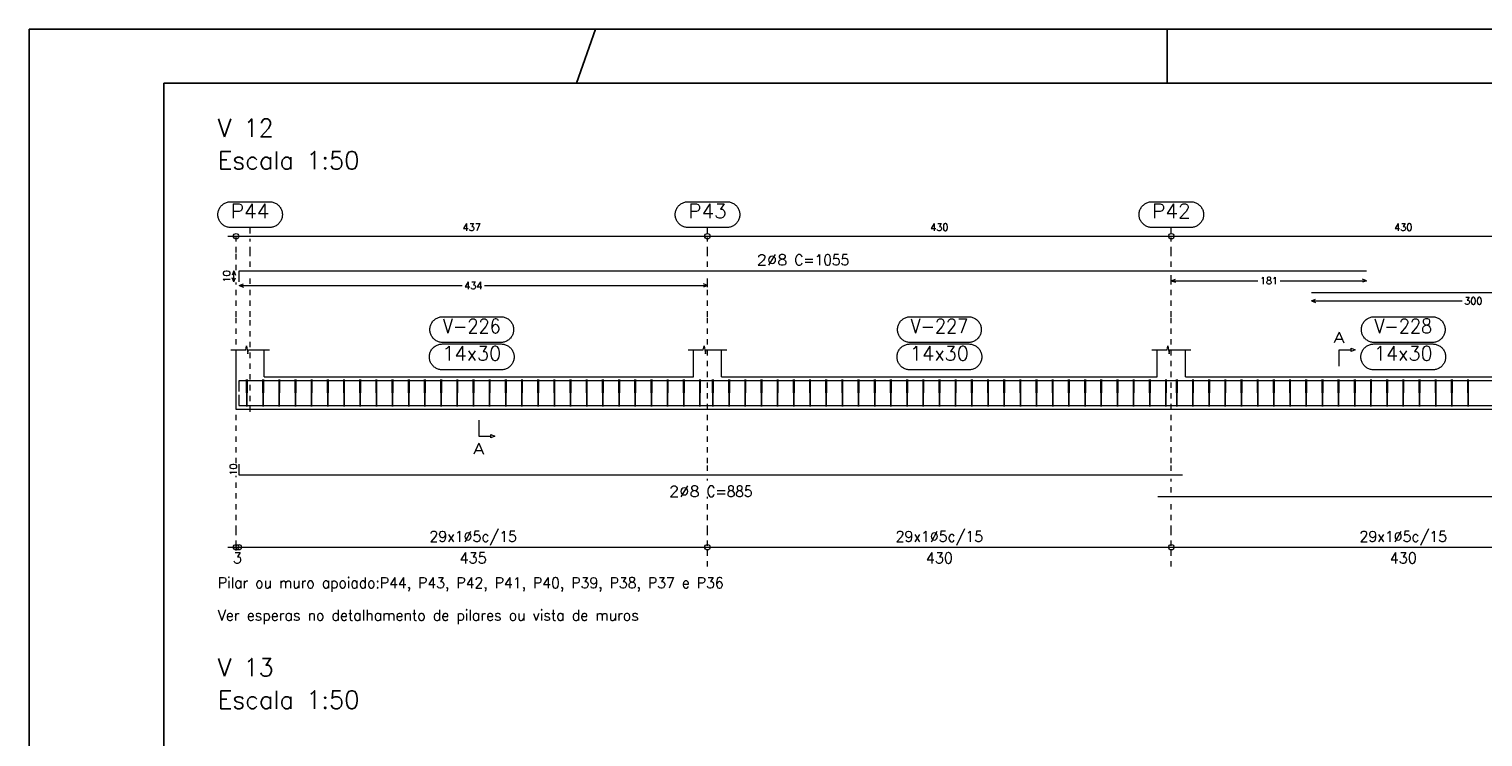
# Model space of a CAD drawing. Header units: millimetres. Extents: x -80 to 444, y 0 to 170.
# Tile 106 of 133: x 270 to 297, y 46 to 59. Entities that reach past the tile are written whole.
import ezdxf
from ezdxf.enums import TextEntityAlignment as Align

# ---------------------------------------------------------------- set-up
doc = ezdxf.new("R2010")
doc.units = ezdxf.units.MM
doc.linetypes.add('CYPE_PUNTO', pattern=[0.075, 0, -0.075])
for name, color, linetype, lineweight in [('ARM_COMPRIMENTOS', 3, 'Continuous', 0), ('ARM_DENTRO_VIGA', 4, 'Continuous', 15), ('ARM_ESTRIBOS', 3, 'Continuous', 0), ('ARM_TEXTOS', 3, 'Continuous', 0), ('COT_ARM', 3, 'Continuous', 0), ('COT_COTAS', 3, 'Continuous', 0), ('COT_EST', 3, 'Continuous', 0), ('COT_LIN_APOIOS', 2, 'CYPE_PUNTO', 0), ('COT_LIN_AUX_COTA', 2, 'CYPE_PUNTO', 0), ('MARCAS_PLANTA', 3, 'Continuous', 0), ('REF_ESCALA', 3, 'Continuous', 0), ('REF_NOME', 3, 'Continuous', 0), ('REF_REFERENCIA', 3, 'Continuous', 0), ('SEC_CONTORNOS', 2, 'Continuous', 9), ('TEXTO_COT_ARM', 3, 'Continuous', 0), ('TEXTO_REF_NOME', 3, 'Continuous', 0), ('TEXTO_REF_REFERENCIA', 3, 'Continuous', 0), ('TXT_COMP', 3, 'Continuous', 0), ('TXT_EST', 3, 'Continuous', 0)]:
    doc.layers.add(name, color=color, linetype=linetype, lineweight=lineweight)
doc.styles.add('CYPETXT', font='romans', dxfattribs={"height": 0.2})

msp = doc.modelspace()

# ---------------------------------------------------------------- linework, layer by layer
at = {"color": 1}
for p, q in [((280.5, 59.4), (280.1465, 58.4)), ((291.1, 58.4), (291.1, 59.4))]:
    msp.add_line(p, q, dxfattribs=at)
at = {"color": 2}
msp.add_lwpolyline([(270, 59.4), (270, 0), (354.1, 0), (354.1, 59.4)], close=True, dxfattribs=at)
at = {"color": 6}
msp.add_lwpolyline([(272.5, 58.4), (272.5, 1), (353.1, 1), (353.1, 58.4)], close=True, dxfattribs=at)
at = {"layer": 'ARM_COMPRIMENTOS'}
for p, q in [((273.798, 54.915), (273.768, 54.84)), ((273.798, 54.715), (273.768, 54.79)), ((273.798, 54.915), (273.828, 54.84)), ((273.798, 54.715), (273.798, 54.915)), ((273.798, 54.715), (273.828, 54.79))]:
    msp.add_line(p, q, dxfattribs=at)
at = {"layer": 'ARM_DENTRO_VIGA'}
for points in [[(273.898, 54.715), (273.898, 54.915), (294.798, 54.915)], [(293.778, 54.515), (312.078, 54.515)], [(273.898, 52.6835), (273.898, 52.8835), (294.798, 52.8835)], [(293.778, 52.8835), (312.078, 52.8835)], [(273.888, 52.6195), (273.888, 52.4195), (291.388, 52.4195)], [(290.928, 52.4195), (308.628, 52.4195)], [(273.888, 51.334), (273.888, 51.134), (291.388, 51.134)], [(290.928, 50.734), (308.628, 50.734)]]:
    msp.add_lwpolyline(points, dxfattribs=at)
at = {"layer": 'ARM_ESTRIBOS'}
for points in [[(274.044, 52.8525), (274.044, 52.9015), (274.039, 52.4015), (274.034, 52.9015), (274.034, 52.8715), (274.034, 52.8225)], [(274.344, 52.8525), (274.344, 52.9015), (274.339, 52.4015), (274.334, 52.9015), (274.334, 52.8715), (274.334, 52.8225)], [(274.644, 52.8525), (274.644, 52.9015), (274.639, 52.4015), (274.634, 52.9015), (274.634, 52.8715), (274.634, 52.8225)], [(274.944, 52.8525), (274.944, 52.9015), (274.939, 52.4015), (274.934, 52.9015), (274.934, 52.8715), (274.934, 52.8225)], [(275.244, 52.8525), (275.244, 52.9015), (275.239, 52.4015), (275.234, 52.9015), (275.234, 52.8715), (275.234, 52.8225)], [(275.544, 52.8525), (275.544, 52.9015), (275.539, 52.4015), (275.534, 52.9015), (275.534, 52.8715), (275.534, 52.8225)], [(275.844, 52.8525), (275.844, 52.9015), (275.839, 52.4015), (275.834, 52.9015), (275.834, 52.8715), (275.834, 52.8225)], [(276.144, 52.8525), (276.144, 52.9015), (276.139, 52.4015), (276.134, 52.9015), (276.134, 52.8715), (276.134, 52.8225)], [(276.444, 52.8525), (276.444, 52.9015), (276.439, 52.4015), (276.434, 52.9015), (276.434, 52.8715), (276.434, 52.8225)], [(276.744, 52.8525), (276.744, 52.9015), (276.739, 52.4015), (276.734, 52.9015), (276.734, 52.8715), (276.734, 52.8225)], [(277.044, 52.8525), (277.044, 52.9015), (277.039, 52.4015), (277.034, 52.9015), (277.034, 52.8715), (277.034, 52.8225)], [(277.344, 52.8525), (277.344, 52.9015), (277.339, 52.4015), (277.334, 52.9015), (277.334, 52.8715), (277.334, 52.8225)], [(277.644, 52.8525), (277.644, 52.9015), (277.639, 52.4015), (277.634, 52.9015), (277.634, 52.8715), (277.634, 52.8225)], [(277.944, 52.8525), (277.944, 52.9015), (277.939, 52.4015), (277.934, 52.9015), (277.934, 52.8715), (277.934, 52.8225)], [(278.244, 52.8525), (278.244, 52.9015), (278.239, 52.4015), (278.234, 52.9015), (278.234, 52.8715), (278.234, 52.8225)], [(278.544, 52.8525), (278.544, 52.9015), (278.539, 52.4015), (278.534, 52.9015), (278.534, 52.8715), (278.534, 52.8225)], [(278.844, 52.8525), (278.844, 52.9015), (278.839, 52.4015), (278.834, 52.9015), (278.834, 52.8715), (278.834, 52.8225)], [(279.144, 52.8525), (279.144, 52.9015), (279.139, 52.4015), (279.134, 52.9015), (279.134, 52.8715), (279.134, 52.8225)], [(279.444, 52.8525), (279.444, 52.9015), (279.439, 52.4015), (279.434, 52.9015), (279.434, 52.8715), (279.434, 52.8225)], [(279.744, 52.8525), (279.744, 52.9015), (279.739, 52.4015), (279.734, 52.9015), (279.734, 52.8715), (279.734, 52.8225)], [(280.044, 52.8525), (280.044, 52.9015), (280.039, 52.4015), (280.034, 52.9015), (280.034, 52.8715), (280.034, 52.8225)], [(280.344, 52.8525), (280.344, 52.9015), (280.339, 52.4015), (280.334, 52.9015), (280.334, 52.8715), (280.334, 52.8225)], [(280.644, 52.8525), (280.644, 52.9015), (280.639, 52.4015), (280.634, 52.9015), (280.634, 52.8715), (280.634, 52.8225)], [(280.944, 52.8525), (280.944, 52.9015), (280.939, 52.4015), (280.934, 52.9015), (280.934, 52.8715), (280.934, 52.8225)], [(281.244, 52.8525), (281.244, 52.9015), (281.239, 52.4015), (281.234, 52.9015), (281.234, 52.8715), (281.234, 52.8225)], [(281.544, 52.8525), (281.544, 52.9015), (281.539, 52.4015), (281.534, 52.9015), (281.534, 52.8715), (281.534, 52.8225)], [(281.844, 52.8525), (281.844, 52.9015), (281.839, 52.4015), (281.834, 52.9015), (281.834, 52.8715), (281.834, 52.8225)], [(282.144, 52.8525), (282.144, 52.9015), (282.139, 52.4015), (282.134, 52.9015), (282.134, 52.8715), (282.134, 52.8225)], [(282.444, 52.8525), (282.444, 52.9015), (282.439, 52.4015), (282.434, 52.9015), (282.434, 52.8715), (282.434, 52.8225)], [(282.684, 52.8525), (282.684, 52.9015), (282.679, 52.4015), (282.674, 52.9015), (282.674, 52.8715), (282.674, 52.8225)], [(282.984, 52.8525), (282.984, 52.9015), (282.979, 52.4015), (282.974, 52.9015), (282.974, 52.8715), (282.974, 52.8225)], [(283.284, 52.8525), (283.284, 52.9015), (283.279, 52.4015), (283.274, 52.9015), (283.274, 52.8715), (283.274, 52.8225)], [(283.584, 52.8525), (283.584, 52.9015), (283.579, 52.4015), (283.574, 52.9015), (283.574, 52.8715), (283.574, 52.8225)], [(283.884, 52.8525), (283.884, 52.9015), (283.879, 52.4015), (283.874, 52.9015), (283.874, 52.8715), (283.874, 52.8225)], [(284.184, 52.8525), (284.184, 52.9015), (284.179, 52.4015), (284.174, 52.9015), (284.174, 52.8715), (284.174, 52.8225)], [(284.484, 52.8525), (284.484, 52.9015), (284.479, 52.4015), (284.474, 52.9015), (284.474, 52.8715), (284.474, 52.8225)], [(284.784, 52.8525), (284.784, 52.9015), (284.779, 52.4015), (284.774, 52.9015), (284.774, 52.8715), (284.774, 52.8225)], [(285.084, 52.8525), (285.084, 52.9015), (285.079, 52.4015), (285.074, 52.9015), (285.074, 52.8715), (285.074, 52.8225)], [(285.384, 52.8525), (285.384, 52.9015), (285.379, 52.4015), (285.374, 52.9015), (285.374, 52.8715), (285.374, 52.8225)], [(285.684, 52.8525), (285.684, 52.9015), (285.679, 52.4015), (285.674, 52.9015), (285.674, 52.8715), (285.674, 52.8225)], [(285.984, 52.8525), (285.984, 52.9015), (285.979, 52.4015), (285.974, 52.9015), (285.974, 52.8715), (285.974, 52.8225)], [(286.284, 52.8525), (286.284, 52.9015), (286.279, 52.4015), (286.274, 52.9015), (286.274, 52.8715), (286.274, 52.8225)], [(286.584, 52.8525), (286.584, 52.9015), (286.579, 52.4015), (286.574, 52.9015), (286.574, 52.8715), (286.574, 52.8225)], [(286.884, 52.8525), (286.884, 52.9015), (286.879, 52.4015), (286.874, 52.9015), (286.874, 52.8715), (286.874, 52.8225)], [(287.184, 52.8525), (287.184, 52.9015), (287.179, 52.4015), (287.174, 52.9015), (287.174, 52.8715), (287.174, 52.8225)], [(287.484, 52.8525), (287.484, 52.9015), (287.479, 52.4015), (287.474, 52.9015), (287.474, 52.8715), (287.474, 52.8225)], [(287.784, 52.8525), (287.784, 52.9015), (287.779, 52.4015), (287.774, 52.9015), (287.774, 52.8715), (287.774, 52.8225)], [(288.084, 52.8525), (288.084, 52.9015), (288.079, 52.4015), (288.074, 52.9015), (288.074, 52.8715), (288.074, 52.8225)], [(288.384, 52.8525), (288.384, 52.9015), (288.379, 52.4015), (288.374, 52.9015), (288.374, 52.8715), (288.374, 52.8225)], [(288.684, 52.8525), (288.684, 52.9015), (288.679, 52.4015), (288.674, 52.9015), (288.674, 52.8715), (288.674, 52.8225)], [(288.984, 52.8525), (288.984, 52.9015), (288.979, 52.4015), (288.974, 52.9015), (288.974, 52.8715), (288.974, 52.8225)], [(289.284, 52.8525), (289.284, 52.9015), (289.279, 52.4015), (289.274, 52.9015), (289.274, 52.8715), (289.274, 52.8225)], [(289.584, 52.8525), (289.584, 52.9015), (289.579, 52.4015), (289.574, 52.9015), (289.574, 52.8715), (289.574, 52.8225)], [(289.884, 52.8525), (289.884, 52.9015), (289.879, 52.4015), (289.874, 52.9015), (289.874, 52.8715), (289.874, 52.8225)], [(290.184, 52.8525), (290.184, 52.9015), (290.179, 52.4015), (290.174, 52.9015), (290.174, 52.8715), (290.174, 52.8225)], [(290.484, 52.8525), (290.484, 52.9015), (290.479, 52.4015), (290.474, 52.9015), (290.474, 52.8715), (290.474, 52.8225)], [(290.784, 52.8525), (290.784, 52.9015), (290.779, 52.4015), (290.774, 52.9015), (290.774, 52.8715), (290.774, 52.8225)], [(291.084, 52.8525), (291.084, 52.9015), (291.079, 52.4015), (291.074, 52.9015), (291.074, 52.8715), (291.074, 52.8225)], [(291.284, 52.8525), (291.284, 52.9015), (291.279, 52.4015), (291.274, 52.9015), (291.274, 52.8715), (291.274, 52.8225)], [(291.584, 52.8525), (291.584, 52.9015), (291.579, 52.4015), (291.574, 52.9015), (291.574, 52.8715), (291.574, 52.8225)], [(291.884, 52.8525), (291.884, 52.9015), (291.879, 52.4015), (291.874, 52.9015), (291.874, 52.8715), (291.874, 52.8225)], [(292.184, 52.8525), (292.184, 52.9015), (292.179, 52.4015), (292.174, 52.9015), (292.174, 52.8715), (292.174, 52.8225)], [(292.484, 52.8525), (292.484, 52.9015), (292.479, 52.4015), (292.474, 52.9015), (292.474, 52.8715), (292.474, 52.8225)], [(292.784, 52.8525), (292.784, 52.9015), (292.779, 52.4015), (292.774, 52.9015), (292.774, 52.8715), (292.774, 52.8225)], [(293.084, 52.8525), (293.084, 52.9015), (293.079, 52.4015), (293.074, 52.9015), (293.074, 52.8715), (293.074, 52.8225)], [(293.384, 52.8525), (293.384, 52.9015), (293.379, 52.4015), (293.374, 52.9015), (293.374, 52.8715), (293.374, 52.8225)], [(293.684, 52.8525), (293.684, 52.9015), (293.679, 52.4015), (293.674, 52.9015), (293.674, 52.8715), (293.674, 52.8225)], [(293.984, 52.8525), (293.984, 52.9015), (293.979, 52.4015), (293.974, 52.9015), (293.974, 52.8715), (293.974, 52.8225)], [(294.284, 52.8525), (294.284, 52.9015), (294.279, 52.4015), (294.274, 52.9015), (294.274, 52.8715), (294.274, 52.8225)], [(294.584, 52.8525), (294.584, 52.9015), (294.579, 52.4015), (294.574, 52.9015), (294.574, 52.8715), (294.574, 52.8225)], [(294.884, 52.8525), (294.884, 52.9015), (294.879, 52.4015), (294.874, 52.9015), (294.874, 52.8715), (294.874, 52.8225)], [(295.184, 52.8525), (295.184, 52.9015), (295.179, 52.4015), (295.174, 52.9015), (295.174, 52.8715), (295.174, 52.8225)], [(295.484, 52.8525), (295.484, 52.9015), (295.479, 52.4015), (295.474, 52.9015), (295.474, 52.8715), (295.474, 52.8225)], [(295.784, 52.8525), (295.784, 52.9015), (295.779, 52.4015), (295.774, 52.9015), (295.774, 52.8715), (295.774, 52.8225)], [(296.084, 52.8525), (296.084, 52.9015), (296.079, 52.4015), (296.074, 52.9015), (296.074, 52.8715), (296.074, 52.8225)], [(296.384, 52.8525), (296.384, 52.9015), (296.379, 52.4015), (296.374, 52.9015), (296.374, 52.8715), (296.374, 52.8225)], [(296.684, 52.8525), (296.684, 52.9015), (296.679, 52.4015), (296.674, 52.9015), (296.674, 52.8715), (296.674, 52.8225)]]:
    msp.add_lwpolyline(points, dxfattribs=at)
at = {"layer": 'COT_ARM'}
for p, q in [((291.178, 54.735), (291.253, 54.765)), ((291.178, 54.735), (291.253, 54.705)), ((291.178, 54.735), (292.7825, 54.735)), ((293.1935, 54.735), (294.798, 54.735)), ((294.798, 54.735), (294.723, 54.765)), ((294.798, 54.735), (294.723, 54.705)), ((273.898, 54.645), (273.973, 54.675)), ((273.898, 54.645), (273.973, 54.615)), ((273.898, 54.645), (278.0325, 54.645)), ((278.4435, 54.645), (282.578, 54.645)), ((282.578, 54.645), (282.503, 54.675)), ((282.578, 54.645), (282.503, 54.615)), ((293.778, 54.36), (293.853, 54.39)), ((293.778, 54.36), (293.853, 54.33)), ((293.778, 54.36), (296.5725, 54.36))]:
    msp.add_line(p, q, dxfattribs=at)
at = {"layer": 'COT_COTAS'}
msp.add_lwpolyline([(273.688, 55.56), (282.578, 55.56), (291.178, 55.56), (299.778, 55.56), (308.378, 55.56), (316.978, 55.56), (325.578, 55.56), (334.178, 55.56), (343.068, 55.56)], dxfattribs=at)
for centre in [(273.838, 55.56), (282.578, 55.56), (291.178, 55.56)]:
    msp.add_circle(centre, 0.05, dxfattribs=at)
at = {"layer": 'COT_EST'}
msp.add_lwpolyline([(273.688, 49.794), (273.888, 49.794), (282.578, 49.794), (291.178, 49.794), (299.778, 49.794), (308.378, 49.794), (316.978, 49.794), (325.578, 49.794), (334.178, 49.794), (342.868, 49.794), (343.068, 49.794)], dxfattribs=at)
for centre in [(273.838, 49.794), (273.888, 49.794), (282.578, 49.794), (291.178, 49.794)]:
    msp.add_circle(centre, 0.05, dxfattribs=at)
at = {"layer": 'COT_LIN_APOIOS'}
for p, q in [((282.578, 51.029), (282.578, 51.059)), ((291.178, 50.809), (291.178, 51.059)), ((282.578, 49.434), (282.578, 49.769)), ((291.178, 49.434), (291.178, 49.769))]:
    msp.add_line(p, q, dxfattribs=at)
for points in [[(273.838, 54.93), (273.838, 55.26), (273.838, 55.535), (273.838, 55.56)], [(282.578, 54.99), (282.578, 55.26), (282.578, 55.535)], [(291.178, 54.99), (291.178, 55.26), (291.178, 55.535)], [(282.578, 51.209), (282.578, 51.349), (282.578, 54.0675), (282.578, 54.615), (282.578, 54.675), (282.578, 54.84)], [(291.178, 51.209), (291.178, 51.349), (291.178, 54.0675), (291.178, 54.705), (291.178, 54.765), (291.178, 54.84)], [(273.838, 51.349), (273.838, 54.0675), (273.838, 54.7)], [(273.838, 49.734), (273.838, 49.769), (273.838, 49.819), (273.838, 50.094), (273.838, 51.119)], [(282.578, 49.819), (282.578, 50.094), (282.578, 50.729)], [(291.178, 49.819), (291.178, 50.094), (291.178, 50.659)]]:
    msp.add_lwpolyline(points, dxfattribs=at)
at = {"layer": 'COT_LIN_AUX_COTA'}
for p, q in [((274.098, 55.61), (274.098, 55.72)), ((282.578, 55.61), (282.578, 55.72)), ((291.178, 55.61), (291.178, 55.72)), ((274.098, 54.675), (274.098, 54.84))]:
    msp.add_line(p, q, dxfattribs=at)
for points in [[(274.098, 54.99), (274.098, 55.26), (274.098, 55.51)], [(274.098, 52.3015), (274.098, 54.0675), (274.098, 54.615)]]:
    msp.add_lwpolyline(points, dxfattribs=at)
at = {"layer": 'MARCAS_PLANTA'}
for points in [[(294.288, 53.1515), (294.288, 53.4515), (294.513, 53.4515), (294.513, 53.4815), (294.588, 53.4515), (294.513, 53.4215), (294.513, 53.4515)], [(278.338, 52.1515), (278.338, 51.8515), (278.563, 51.8515), (278.563, 51.8815), (278.638, 51.8515), (278.563, 51.8215), (278.563, 51.8515)]]:
    msp.add_lwpolyline(points, dxfattribs=at)
at = {"layer": 'REF_NOME'}
for points in [[(278.744, 54.0675), (278.76, 54.067), (278.776, 54.0654), (278.7918, 54.0627), (278.8074, 54.059), (278.8227, 54.0542), (278.8377, 54.0485), (278.8522, 54.0417), (278.8663, 54.034), (278.8798, 54.0254), (278.8927, 54.0159), (278.905, 54.0055), (278.9165, 53.9943), (278.9273, 53.9825), (278.9372, 53.9699), (278.9463, 53.9566), (278.9545, 53.9428), (278.9617, 53.9285), (278.968, 53.9138), (278.9732, 53.8986), (278.9775, 53.8831), (278.9807, 53.8674), (278.9828, 53.8515), (278.9839, 53.8355), (278.9839, 53.8195), (278.9828, 53.8035), (278.9807, 53.7876), (278.9775, 53.7719), (278.9732, 53.7564), (278.968, 53.7412), (278.9617, 53.7265), (278.9545, 53.7122), (278.9463, 53.6984), (278.9372, 53.6851), (278.9273, 53.6725), (278.9165, 53.6607), (278.905, 53.6495), (278.8927, 53.6391), (278.8798, 53.6296), (278.8663, 53.621), (278.8522, 53.6133), (278.8377, 53.6065), (278.8227, 53.6008), (278.8074, 53.596), (278.7918, 53.5923), (278.776, 53.5896), (278.76, 53.588), (278.744, 53.5875), (277.672, 53.5875), (277.656, 53.588), (277.64, 53.5896), (277.6242, 53.5923), (277.6086, 53.596), (277.5933, 53.6008), (277.5783, 53.6065), (277.5638, 53.6133), (277.5497, 53.621), (277.5362, 53.6296), (277.5233, 53.6391), (277.511, 53.6495), (277.4995, 53.6607), (277.4887, 53.6725), (277.4788, 53.6851), (277.4697, 53.6984), (277.4615, 53.7122), (277.4543, 53.7265), (277.448, 53.7412), (277.4428, 53.7564), (277.4385, 53.7719), (277.4353, 53.7876), (277.4332, 53.8035), (277.4321, 53.8195), (277.4321, 53.8355), (277.4332, 53.8515), (277.4353, 53.8674), (277.4385, 53.8831), (277.4428, 53.8986), (277.448, 53.9138), (277.4543, 53.9285), (277.4615, 53.9428), (277.4697, 53.9566), (277.4788, 53.9699), (277.4887, 53.9825), (277.4995, 53.9943), (277.511, 54.0055), (277.5233, 54.0159), (277.5362, 54.0254), (277.5497, 54.034), (277.5638, 54.0417), (277.5783, 54.0485), (277.5933, 54.0542), (277.6086, 54.059), (277.6242, 54.0627), (277.64, 54.0654), (277.656, 54.067), (277.672, 54.0675), (278.744, 54.0675)], [(287.414, 54.0675), (287.43, 54.067), (287.446, 54.0654), (287.4618, 54.0627), (287.4774, 54.059), (287.4927, 54.0542), (287.5077, 54.0485), (287.5222, 54.0417), (287.5363, 54.034), (287.5498, 54.0254), (287.5627, 54.0159), (287.575, 54.0055), (287.5865, 53.9943), (287.5973, 53.9825), (287.6072, 53.9699), (287.6163, 53.9566), (287.6245, 53.9428), (287.6317, 53.9285), (287.638, 53.9138), (287.6432, 53.8986), (287.6475, 53.8831), (287.6507, 53.8674), (287.6528, 53.8515), (287.6539, 53.8355), (287.6539, 53.8195), (287.6528, 53.8035), (287.6507, 53.7876), (287.6475, 53.7719), (287.6432, 53.7564), (287.638, 53.7412), (287.6317, 53.7265), (287.6245, 53.7122), (287.6163, 53.6984), (287.6072, 53.6851), (287.5973, 53.6725), (287.5865, 53.6607), (287.575, 53.6495), (287.5627, 53.6391), (287.5498, 53.6296), (287.5363, 53.621), (287.5222, 53.6133), (287.5077, 53.6065), (287.4927, 53.6008), (287.4774, 53.596), (287.4618, 53.5923), (287.446, 53.5896), (287.43, 53.588), (287.414, 53.5875), (286.342, 53.5875), (286.326, 53.588), (286.31, 53.5896), (286.2942, 53.5923), (286.2786, 53.596), (286.2633, 53.6008), (286.2483, 53.6065), (286.2338, 53.6133), (286.2197, 53.621), (286.2062, 53.6296), (286.1933, 53.6391), (286.181, 53.6495), (286.1695, 53.6607), (286.1587, 53.6725), (286.1488, 53.6851), (286.1397, 53.6984), (286.1315, 53.7122), (286.1243, 53.7265), (286.118, 53.7412), (286.1128, 53.7564), (286.1085, 53.7719), (286.1053, 53.7876), (286.1032, 53.8035), (286.1021, 53.8195), (286.1021, 53.8355), (286.1032, 53.8515), (286.1053, 53.8674), (286.1085, 53.8831), (286.1128, 53.8986), (286.118, 53.9138), (286.1243, 53.9285), (286.1315, 53.9428), (286.1397, 53.9566), (286.1488, 53.9699), (286.1587, 53.9825), (286.1695, 53.9943), (286.181, 54.0055), (286.1933, 54.0159), (286.2062, 54.0254), (286.2197, 54.034), (286.2338, 54.0417), (286.2483, 54.0485), (286.2633, 54.0542), (286.2786, 54.059), (286.2942, 54.0627), (286.31, 54.0654), (286.326, 54.067), (286.342, 54.0675), (287.414, 54.0675)], [(296.014, 54.0675), (296.03, 54.067), (296.046, 54.0654), (296.0618, 54.0627), (296.0774, 54.059), (296.0927, 54.0542), (296.1077, 54.0485), (296.1222, 54.0417), (296.1363, 54.034), (296.1498, 54.0254), (296.1627, 54.0159), (296.175, 54.0055), (296.1865, 53.9943), (296.1973, 53.9825), (296.2072, 53.9699), (296.2163, 53.9566), (296.2245, 53.9428), (296.2317, 53.9285), (296.238, 53.9138), (296.2432, 53.8986), (296.2475, 53.8831), (296.2507, 53.8674), (296.2528, 53.8515), (296.2539, 53.8355), (296.2539, 53.8195), (296.2528, 53.8035), (296.2507, 53.7876), (296.2475, 53.7719), (296.2432, 53.7564), (296.238, 53.7412), (296.2317, 53.7265), (296.2245, 53.7122), (296.2163, 53.6984), (296.2072, 53.6851), (296.1973, 53.6725), (296.1865, 53.6607), (296.175, 53.6495), (296.1627, 53.6391), (296.1498, 53.6296), (296.1363, 53.621), (296.1222, 53.6133), (296.1077, 53.6065), (296.0927, 53.6008), (296.0774, 53.596), (296.0618, 53.5923), (296.046, 53.5896), (296.03, 53.588), (296.014, 53.5875), (294.942, 53.5875), (294.926, 53.588), (294.91, 53.5896), (294.8942, 53.5923), (294.8786, 53.596), (294.8633, 53.6008), (294.8483, 53.6065), (294.8338, 53.6133), (294.8197, 53.621), (294.8062, 53.6296), (294.7933, 53.6391), (294.781, 53.6495), (294.7695, 53.6607), (294.7587, 53.6725), (294.7488, 53.6851), (294.7397, 53.6984), (294.7315, 53.7122), (294.7243, 53.7265), (294.718, 53.7412), (294.7128, 53.7564), (294.7085, 53.7719), (294.7053, 53.7876), (294.7032, 53.8035), (294.7021, 53.8195), (294.7021, 53.8355), (294.7032, 53.8515), (294.7053, 53.8674), (294.7085, 53.8831), (294.7128, 53.8986), (294.718, 53.9138), (294.7243, 53.9285), (294.7315, 53.9428), (294.7397, 53.9566), (294.7488, 53.9699), (294.7587, 53.9825), (294.7695, 53.9943), (294.781, 54.0055), (294.7933, 54.0159), (294.8062, 54.0254), (294.8197, 54.034), (294.8338, 54.0417), (294.8483, 54.0485), (294.8633, 54.0542), (294.8786, 54.059), (294.8942, 54.0627), (294.91, 54.0654), (294.926, 54.067), (294.942, 54.0675), (296.014, 54.0675)], [(278.754, 53.5615), (278.77, 53.561), (278.786, 53.5594), (278.8018, 53.5567), (278.8174, 53.553), (278.8327, 53.5482), (278.8477, 53.5425), (278.8622, 53.5357), (278.8763, 53.528), (278.8898, 53.5194), (278.9027, 53.5099), (278.915, 53.4995), (278.9265, 53.4883), (278.9373, 53.4765), (278.9472, 53.4639), (278.9563, 53.4506), (278.9645, 53.4368), (278.9717, 53.4225), (278.978, 53.4078), (278.9832, 53.3926), (278.9875, 53.3771), (278.9907, 53.3614), (278.9928, 53.3455), (278.9939, 53.3295), (278.9939, 53.3135), (278.9928, 53.2975), (278.9907, 53.2816), (278.9875, 53.2659), (278.9832, 53.2504), (278.978, 53.2352), (278.9717, 53.2205), (278.9645, 53.2062), (278.9563, 53.1924), (278.9472, 53.1791), (278.9373, 53.1665), (278.9265, 53.1547), (278.915, 53.1435), (278.9027, 53.1331), (278.8898, 53.1236), (278.8763, 53.115), (278.8622, 53.1073), (278.8477, 53.1005), (278.8327, 53.0948), (278.8174, 53.09), (278.8018, 53.0863), (278.786, 53.0836), (278.77, 53.082), (278.754, 53.0815), (277.662, 53.0815), (277.646, 53.082), (277.63, 53.0836), (277.6142, 53.0863), (277.5986, 53.09), (277.5833, 53.0948), (277.5683, 53.1005), (277.5538, 53.1073), (277.5397, 53.115), (277.5262, 53.1236), (277.5133, 53.1331), (277.501, 53.1435), (277.4895, 53.1547), (277.4787, 53.1665), (277.4688, 53.1791), (277.4597, 53.1924), (277.4515, 53.2062), (277.4443, 53.2205), (277.438, 53.2352), (277.4328, 53.2504), (277.4285, 53.2659), (277.4253, 53.2816), (277.4232, 53.2975), (277.4221, 53.3135), (277.4221, 53.3295), (277.4232, 53.3455), (277.4253, 53.3614), (277.4285, 53.3771), (277.4328, 53.3926), (277.438, 53.4078), (277.4443, 53.4225), (277.4515, 53.4368), (277.4597, 53.4506), (277.4688, 53.4639), (277.4787, 53.4765), (277.4895, 53.4883), (277.501, 53.4995), (277.5133, 53.5099), (277.5262, 53.5194), (277.5397, 53.528), (277.5538, 53.5357), (277.5683, 53.5425), (277.5833, 53.5482), (277.5986, 53.553), (277.6142, 53.5567), (277.63, 53.5594), (277.646, 53.561), (277.662, 53.5615), (278.754, 53.5615)], [(287.424, 53.5615), (287.44, 53.561), (287.456, 53.5594), (287.4718, 53.5567), (287.4874, 53.553), (287.5027, 53.5482), (287.5177, 53.5425), (287.5322, 53.5357), (287.5463, 53.528), (287.5598, 53.5194), (287.5727, 53.5099), (287.585, 53.4995), (287.5965, 53.4883), (287.6073, 53.4765), (287.6172, 53.4639), (287.6263, 53.4506), (287.6345, 53.4368), (287.6417, 53.4225), (287.648, 53.4078), (287.6532, 53.3926), (287.6575, 53.3771), (287.6607, 53.3614), (287.6628, 53.3455), (287.6639, 53.3295), (287.6639, 53.3135), (287.6628, 53.2975), (287.6607, 53.2816), (287.6575, 53.2659), (287.6532, 53.2504), (287.648, 53.2352), (287.6417, 53.2205), (287.6345, 53.2062), (287.6263, 53.1924), (287.6172, 53.1791), (287.6073, 53.1665), (287.5965, 53.1547), (287.585, 53.1435), (287.5727, 53.1331), (287.5598, 53.1236), (287.5463, 53.115), (287.5322, 53.1073), (287.5177, 53.1005), (287.5027, 53.0948), (287.4874, 53.09), (287.4718, 53.0863), (287.456, 53.0836), (287.44, 53.082), (287.424, 53.0815), (286.332, 53.0815), (286.316, 53.082), (286.3, 53.0836), (286.2842, 53.0863), (286.2686, 53.09), (286.2533, 53.0948), (286.2383, 53.1005), (286.2238, 53.1073), (286.2097, 53.115), (286.1962, 53.1236), (286.1833, 53.1331), (286.171, 53.1435), (286.1595, 53.1547), (286.1487, 53.1665), (286.1388, 53.1791), (286.1297, 53.1924), (286.1215, 53.2062), (286.1143, 53.2205), (286.108, 53.2352), (286.1028, 53.2504), (286.0985, 53.2659), (286.0953, 53.2816), (286.0932, 53.2975), (286.0921, 53.3135), (286.0921, 53.3295), (286.0932, 53.3455), (286.0953, 53.3614), (286.0985, 53.3771), (286.1028, 53.3926), (286.108, 53.4078), (286.1143, 53.4225), (286.1215, 53.4368), (286.1297, 53.4506), (286.1388, 53.4639), (286.1487, 53.4765), (286.1595, 53.4883), (286.171, 53.4995), (286.1833, 53.5099), (286.1962, 53.5194), (286.2097, 53.528), (286.2238, 53.5357), (286.2383, 53.5425), (286.2533, 53.5482), (286.2686, 53.553), (286.2842, 53.5567), (286.3, 53.5594), (286.316, 53.561), (286.332, 53.5615), (287.424, 53.5615)], [(296.024, 53.5615), (296.04, 53.561), (296.056, 53.5594), (296.0718, 53.5567), (296.0874, 53.553), (296.1027, 53.5482), (296.1177, 53.5425), (296.1322, 53.5357), (296.1463, 53.528), (296.1598, 53.5194), (296.1727, 53.5099), (296.185, 53.4995), (296.1965, 53.4883), (296.2073, 53.4765), (296.2172, 53.4639), (296.2263, 53.4506), (296.2345, 53.4368), (296.2417, 53.4225), (296.248, 53.4078), (296.2532, 53.3926), (296.2575, 53.3771), (296.2607, 53.3614), (296.2628, 53.3455), (296.2639, 53.3295), (296.2639, 53.3135), (296.2628, 53.2975), (296.2607, 53.2816), (296.2575, 53.2659), (296.2532, 53.2504), (296.248, 53.2352), (296.2417, 53.2205), (296.2345, 53.2062), (296.2263, 53.1924), (296.2172, 53.1791), (296.2073, 53.1665), (296.1965, 53.1547), (296.185, 53.1435), (296.1727, 53.1331), (296.1598, 53.1236), (296.1463, 53.115), (296.1322, 53.1073), (296.1177, 53.1005), (296.1027, 53.0948), (296.0874, 53.09), (296.0718, 53.0863), (296.056, 53.0836), (296.04, 53.082), (296.024, 53.0815), (294.932, 53.0815), (294.916, 53.082), (294.9, 53.0836), (294.8842, 53.0863), (294.8686, 53.09), (294.8533, 53.0948), (294.8383, 53.1005), (294.8238, 53.1073), (294.8097, 53.115), (294.7962, 53.1236), (294.7833, 53.1331), (294.771, 53.1435), (294.7595, 53.1547), (294.7487, 53.1665), (294.7388, 53.1791), (294.7297, 53.1924), (294.7215, 53.2062), (294.7143, 53.2205), (294.708, 53.2352), (294.7028, 53.2504), (294.6985, 53.2659), (294.6953, 53.2816), (294.6932, 53.2975), (294.6921, 53.3135), (294.6921, 53.3295), (294.6932, 53.3455), (294.6953, 53.3614), (294.6985, 53.3771), (294.7028, 53.3926), (294.708, 53.4078), (294.7143, 53.4225), (294.7215, 53.4368), (294.7297, 53.4506), (294.7388, 53.4639), (294.7487, 53.4765), (294.7595, 53.4883), (294.771, 53.4995), (294.7833, 53.5099), (294.7962, 53.5194), (294.8097, 53.528), (294.8238, 53.5357), (294.8383, 53.5425), (294.8533, 53.5482), (294.8686, 53.553), (294.8842, 53.5567), (294.9, 53.5594), (294.916, 53.561), (294.932, 53.5615), (296.024, 53.5615)]]:
    msp.add_lwpolyline(points, close=True, dxfattribs=at)
at = {"layer": 'REF_REFERENCIA'}
for points in [[(274.456, 56.2), (274.472, 56.1995), (274.488, 56.1979), (274.5038, 56.1952), (274.5194, 56.1915), (274.5347, 56.1867), (274.5497, 56.181), (274.5642, 56.1742), (274.5783, 56.1665), (274.5918, 56.1579), (274.6047, 56.1484), (274.617, 56.138), (274.6285, 56.1268), (274.6393, 56.115), (274.6492, 56.1024), (274.6583, 56.0891), (274.6665, 56.0753), (274.6737, 56.061), (274.68, 56.0463), (274.6852, 56.0311), (274.6895, 56.0156), (274.6927, 55.9999), (274.6948, 55.984), (274.6959, 55.968), (274.6959, 55.952), (274.6948, 55.936), (274.6927, 55.9201), (274.6895, 55.9044), (274.6852, 55.8889), (274.68, 55.8737), (274.6737, 55.859), (274.6665, 55.8447), (274.6583, 55.8309), (274.6492, 55.8176), (274.6393, 55.805), (274.6285, 55.7932), (274.617, 55.782), (274.6047, 55.7716), (274.5918, 55.7621), (274.5783, 55.7535), (274.5642, 55.7458), (274.5497, 55.739), (274.5347, 55.7333), (274.5194, 55.7285), (274.5038, 55.7248), (274.488, 55.7221), (274.472, 55.7205), (274.456, 55.72), (273.74, 55.72), (273.724, 55.7205), (273.708, 55.7221), (273.6922, 55.7248), (273.6766, 55.7285), (273.6613, 55.7333), (273.6463, 55.739), (273.6318, 55.7458), (273.6177, 55.7535), (273.6042, 55.7621), (273.5913, 55.7716), (273.579, 55.782), (273.5675, 55.7932), (273.5567, 55.805), (273.5468, 55.8176), (273.5377, 55.8309), (273.5295, 55.8447), (273.5223, 55.859), (273.516, 55.8737), (273.5108, 55.8889), (273.5065, 55.9044), (273.5033, 55.9201), (273.5012, 55.936), (273.5001, 55.952), (273.5001, 55.968), (273.5012, 55.984), (273.5033, 55.9999), (273.5065, 56.0156), (273.5108, 56.0311), (273.516, 56.0463), (273.5223, 56.061), (273.5295, 56.0753), (273.5377, 56.0891), (273.5468, 56.1024), (273.5567, 56.115), (273.5675, 56.1268), (273.579, 56.138), (273.5913, 56.1484), (273.6042, 56.1579), (273.6177, 56.1665), (273.6318, 56.1742), (273.6463, 56.181), (273.6613, 56.1867), (273.6766, 56.1915), (273.6922, 56.1952), (273.708, 56.1979), (273.724, 56.1995), (273.74, 56.2), (274.456, 56.2)], [(282.936, 56.2), (282.952, 56.1995), (282.968, 56.1979), (282.9838, 56.1952), (282.9994, 56.1915), (283.0147, 56.1867), (283.0297, 56.181), (283.0442, 56.1742), (283.0583, 56.1665), (283.0718, 56.1579), (283.0847, 56.1484), (283.097, 56.138), (283.1085, 56.1268), (283.1193, 56.115), (283.1292, 56.1024), (283.1383, 56.0891), (283.1465, 56.0753), (283.1537, 56.061), (283.16, 56.0463), (283.1652, 56.0311), (283.1695, 56.0156), (283.1727, 55.9999), (283.1748, 55.984), (283.1759, 55.968), (283.1759, 55.952), (283.1748, 55.936), (283.1727, 55.9201), (283.1695, 55.9044), (283.1652, 55.8889), (283.16, 55.8737), (283.1537, 55.859), (283.1465, 55.8447), (283.1383, 55.8309), (283.1292, 55.8176), (283.1193, 55.805), (283.1085, 55.7932), (283.097, 55.782), (283.0847, 55.7716), (283.0718, 55.7621), (283.0583, 55.7535), (283.0442, 55.7458), (283.0297, 55.739), (283.0147, 55.7333), (282.9994, 55.7285), (282.9838, 55.7248), (282.968, 55.7221), (282.952, 55.7205), (282.936, 55.72), (282.22, 55.72), (282.204, 55.7205), (282.188, 55.7221), (282.1722, 55.7248), (282.1566, 55.7285), (282.1413, 55.7333), (282.1263, 55.739), (282.1118, 55.7458), (282.0977, 55.7535), (282.0842, 55.7621), (282.0713, 55.7716), (282.059, 55.782), (282.0475, 55.7932), (282.0367, 55.805), (282.0268, 55.8176), (282.0177, 55.8309), (282.0095, 55.8447), (282.0023, 55.859), (281.996, 55.8737), (281.9908, 55.8889), (281.9865, 55.9044), (281.9833, 55.9201), (281.9812, 55.936), (281.9801, 55.952), (281.9801, 55.968), (281.9812, 55.984), (281.9833, 55.9999), (281.9865, 56.0156), (281.9908, 56.0311), (281.996, 56.0463), (282.0023, 56.061), (282.0095, 56.0753), (282.0177, 56.0891), (282.0268, 56.1024), (282.0367, 56.115), (282.0475, 56.1268), (282.059, 56.138), (282.0713, 56.1484), (282.0842, 56.1579), (282.0977, 56.1665), (282.1118, 56.1742), (282.1263, 56.181), (282.1413, 56.1867), (282.1566, 56.1915), (282.1722, 56.1952), (282.188, 56.1979), (282.204, 56.1995), (282.22, 56.2), (282.936, 56.2)], [(291.536, 56.2), (291.552, 56.1995), (291.568, 56.1979), (291.5838, 56.1952), (291.5994, 56.1915), (291.6147, 56.1867), (291.6297, 56.181), (291.6442, 56.1742), (291.6583, 56.1665), (291.6718, 56.1579), (291.6847, 56.1484), (291.697, 56.138), (291.7085, 56.1268), (291.7193, 56.115), (291.7292, 56.1024), (291.7383, 56.0891), (291.7465, 56.0753), (291.7537, 56.061), (291.76, 56.0463), (291.7652, 56.0311), (291.7695, 56.0156), (291.7727, 55.9999), (291.7748, 55.984), (291.7759, 55.968), (291.7759, 55.952), (291.7748, 55.936), (291.7727, 55.9201), (291.7695, 55.9044), (291.7652, 55.8889), (291.76, 55.8737), (291.7537, 55.859), (291.7465, 55.8447), (291.7383, 55.8309), (291.7292, 55.8176), (291.7193, 55.805), (291.7085, 55.7932), (291.697, 55.782), (291.6847, 55.7716), (291.6718, 55.7621), (291.6583, 55.7535), (291.6442, 55.7458), (291.6297, 55.739), (291.6147, 55.7333), (291.5994, 55.7285), (291.5838, 55.7248), (291.568, 55.7221), (291.552, 55.7205), (291.536, 55.72), (290.82, 55.72), (290.804, 55.7205), (290.788, 55.7221), (290.7722, 55.7248), (290.7566, 55.7285), (290.7413, 55.7333), (290.7263, 55.739), (290.7118, 55.7458), (290.6977, 55.7535), (290.6842, 55.7621), (290.6713, 55.7716), (290.659, 55.782), (290.6475, 55.7932), (290.6367, 55.805), (290.6268, 55.8176), (290.6177, 55.8309), (290.6095, 55.8447), (290.6023, 55.859), (290.596, 55.8737), (290.5908, 55.8889), (290.5865, 55.9044), (290.5833, 55.9201), (290.5812, 55.936), (290.5801, 55.952), (290.5801, 55.968), (290.5812, 55.984), (290.5833, 55.9999), (290.5865, 56.0156), (290.5908, 56.0311), (290.596, 56.0463), (290.6023, 56.061), (290.6095, 56.0753), (290.6177, 56.0891), (290.6268, 56.1024), (290.6367, 56.115), (290.6475, 56.1268), (290.659, 56.138), (290.6713, 56.1484), (290.6842, 56.1579), (290.6977, 56.1665), (290.7118, 56.1742), (290.7263, 56.181), (290.7413, 56.1867), (290.7566, 56.1915), (290.7722, 56.1952), (290.788, 56.1979), (290.804, 56.1995), (290.82, 56.2), (291.536, 56.2)]]:
    msp.add_lwpolyline(points, close=True, dxfattribs=at)
at = {"layer": 'SEC_CONTORNOS'}
for p, q in [((274.358, 52.9515), (274.358, 53.4515)), ((282.318, 52.9515), (282.318, 53.4515)), ((282.838, 52.9515), (282.838, 53.4515)), ((290.918, 52.9515), (290.918, 53.4515)), ((291.438, 52.9515), (291.438, 53.4515)), ((273.838, 52.3515), (273.838, 52.9515)), ((274.358, 52.9515), (282.318, 52.9515)), ((282.838, 52.9515), (290.918, 52.9515)), ((291.438, 52.9515), (299.518, 52.9515)), ((273.838, 52.3515), (274.358, 52.3515))]:
    msp.add_line(p, q, dxfattribs=at)
for points in [[(273.738, 53.4515), (274.021, 53.4515), (274.0335, 53.5265), (274.0585, 53.3765), (274.071, 53.4515), (274.458, 53.4515)], [(273.838, 52.3515), (273.838, 52.9515), (273.838, 53.4515)], [(282.218, 53.4515), (282.501, 53.4515), (282.5135, 53.5265), (282.5385, 53.3765), (282.551, 53.4515), (282.938, 53.4515)], [(290.818, 53.4515), (291.101, 53.4515), (291.1135, 53.5265), (291.1385, 53.3765), (291.151, 53.4515), (291.538, 53.4515)], [(273.838, 52.3515), (274.358, 52.3515), (282.318, 52.3515), (282.578, 52.3515)], [(282.318, 52.3515), (282.578, 52.3515), (282.838, 52.3515)], [(282.578, 52.3515), (282.838, 52.3515), (290.918, 52.3515), (291.178, 52.3515)], [(290.918, 52.3515), (291.178, 52.3515), (291.438, 52.3515)], [(291.178, 52.3515), (291.438, 52.3515), (299.518, 52.3515), (299.778, 52.3515)]]:
    msp.add_lwpolyline(points, dxfattribs=at)

# ---------------------------------------------------------------- texts
at = {"layer": 'ARM_COMPRIMENTOS', "style": 'CYPETXT', "width": 0.953514}
for p, p2 in [((273.7313, 54.703), (273.7313, 54.927)), ((273.8547, 51.122), (273.8547, 51.346))]:
    msp.add_text('10', height=0.13333, rotation=90, dxfattribs=at).set_placement(p, p2, align=Align.FIT)
at = {"layer": 'ARM_TEXTOS', "style": 'CYPETXT', "width": 1.06875}
for p, p2 in [((283.49, 55.02), (284.06, 55.02)), ((281.864, 50.729), (282.434, 50.729))]:
    msp.add_text('2%%c8', height=0.2, dxfattribs=at).set_placement(p, p2, align=Align.FIT)
at = {"layer": 'COT_COTAS', "style": 'CYPETXT', "width": 0.928421}
for s, p, p2 in [('437', (278.04, 55.66), (278.376, 55.66)), ('430', (286.71, 55.66), (287.046, 55.66)), ('430', (295.31, 55.66), (295.646, 55.66))]:
    msp.add_text(s, height=0.13333, dxfattribs=at).set_placement(p, p2, align=Align.FIT)
at = {"layer": 'COT_EST', "style": 'CYPETXT'}
for s, width, p, p2 in [('3', 1.037647, (273.779, 49.494), (273.947, 49.494)), ('435', 0.928421, (277.981, 49.494), (278.485, 49.494)), ('430', 0.928421, (286.626, 49.494), (287.13, 49.494)), ('430', 0.928421, (295.226, 49.494), (295.73, 49.494))]:
    msp.add_text(s, height=0.2, dxfattribs=dict(at, width=width)).set_placement(p, p2, align=Align.FIT)
at = {"layer": 'MARCAS_PLANTA', "style": 'CYPETXT', "width": 1.241471}
for p, p2 in [((294.1875, 53.5815), (294.3885, 53.5815)), ((278.2375, 51.5215), (278.4385, 51.5215))]:
    msp.add_text('A', height=0.2, dxfattribs=at).set_placement(p, p2, align=Align.FIT)
at = {"layer": 'REF_ESCALA', "style": 'CYPETXT'}
for s, width, p, p2 in [('Pilar ou muro apoiado:P44, P43, P42, P41, P40, P39, P38, P37 e P36', 0.816493, (273.5, 49.034), (282.878, 49.034)), ('Ver esperas no detalhamento de pilares ou vista de muros', 0.827909, (273.5, 48.434), (281.306, 48.434))]:
    msp.add_text(s, height=0.2, dxfattribs=dict(at, width=width)).set_placement(p, p2, align=Align.FIT)
at = {"layer": 'TEXTO_COT_ARM', "style": 'CYPETXT'}
for s, width, p, p2 in [('181', 1.037647, (292.82, 54.6683), (293.156, 54.6683)), ('434', 0.912414, (278.07, 54.5783), (278.406, 54.5783)), ('300', 0.928421, (296.61, 54.2933), (296.946, 54.2933))]:
    msp.add_text(s, height=0.13333, dxfattribs=dict(at, width=width)).set_placement(p, p2, align=Align.FIT)
at = {"layer": 'TEXTO_REF_NOME', "style": 'CYPETXT'}
for s, height, width, p, p2 in [('V 12', 0.33333, 0.857961, (273.5, 57.4), (274.535, 57.4)), ('Escala 1:50', 0.333333, 0.879654, (273.5, 56.8), (276.125, 56.8)), ('V-226', 0.26667, 0.835842, (277.672, 53.7608), (278.744, 53.7608)), ('V-227', 0.26667, 0.835842, (286.342, 53.7608), (287.414, 53.7608)), ('V-228', 0.26667, 0.835842, (294.942, 53.7608), (296.014, 53.7608)), ('14x30', 0.26667, 0.91484, (277.662, 53.2548), (278.754, 53.2548)), ('14x30', 0.26667, 0.91484, (286.332, 53.2548), (287.424, 53.2548)), ('14x30', 0.26667, 0.91484, (294.932, 53.2548), (296.024, 53.2548)), ('V 13', 0.33333, 0.857961, (273.5, 47.4), (274.535, 47.4)), ('Escala 1:50', 0.333333, 0.879654, (273.5, 46.8), (276.125, 46.8))]:
    msp.add_text(s, height=height, dxfattribs=dict(at, width=width)).set_placement(p, p2, align=Align.FIT)
at = {"layer": 'TEXTO_REF_REFERENCIA', "style": 'CYPETXT'}
for s, width, p, p2 in [('P44', 0.955678, (273.74, 55.8933), (274.456, 55.8933)), ('P43', 0.972155, (282.22, 55.8933), (282.936, 55.8933)), ('P42', 0.972155, (290.82, 55.8933), (291.536, 55.8933))]:
    msp.add_text(s, height=0.26667, dxfattribs=dict(at, width=width)).set_placement(p, p2, align=Align.FIT)
at = {"layer": 'TXT_COMP', "style": 'CYPETXT'}
for s, width, p, p2 in [(' C=1055', 0.829862, (284.06, 55.02), (285.206, 55.02)), (' C=885', 0.82152, (282.434, 50.729), (283.412, 50.729))]:
    msp.add_text(s, height=0.2, dxfattribs=dict(at, width=width)).set_placement(p, p2, align=Align.FIT)
at = {"layer": 'TXT_EST', "style": 'CYPETXT', "width": 0.882979}
for p, p2 in [((277.4215, 49.894), (279.0445, 49.894)), ((286.0665, 49.894), (287.6895, 49.894)), ((294.6665, 49.894), (296.2895, 49.894))]:
    msp.add_text('29x1%%c5c/15', height=0.2, dxfattribs=at).set_placement(p, p2, align=Align.FIT)

doc.saveas('drawing.dxf')
